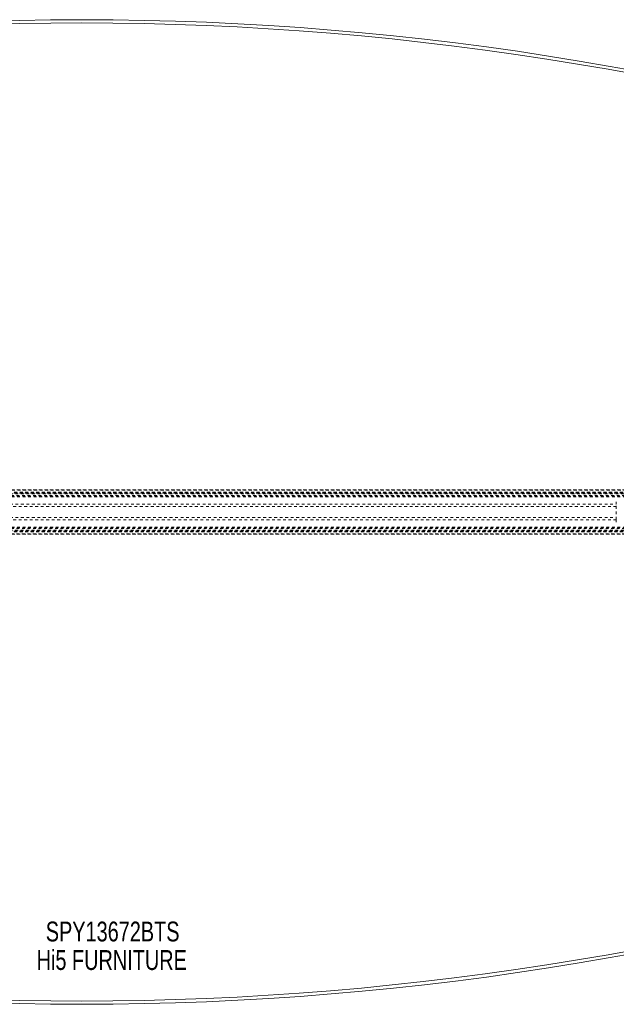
# Model space of a CAD drawing. Header units: inches. Extents: x 7.1 to 78.6, y 22.7 to 58.4.
# Tile 3 of 5: x 40.6 to 62.3, y 22.7 to 58.4. Entities that reach past the tile are written whole.
import ezdxf

# ---------------------------------------------------------------- set-up
doc = ezdxf.new("R2010")
doc.units = ezdxf.units.IN
doc.header["$MEASUREMENT"] = 0
doc.linetypes.add('SLD-Dashed', pattern=[0.075, 0.05, -0.025])
doc.linetypes.add('SLD-Solid', pattern=[0])
doc.layers.add('HI5-SYMBOLTEXT', color=5, linetype='SLD-Solid')
doc.styles.add('SLDTEXTSTYLE0', font='TXT', dxfattribs={"width": 0.75})

# ---------------------------------------------------------------- blocks, each defined once
blk = doc.blocks.new('SW_NOTE_0')
at = {"layer": 'HI5-SYMBOLTEXT', "color": 0, "char_height": 0.72, "attachment_point": 1, "style": 'SLDTEXTSTYLE0'}
for s, insert in [('SPY13672BTS', (0, 0.928)), ('Hi5 FURNITURE', (-0.332, -0.107))]:
    blk.add_mtext(s, dxfattribs=dict(at, insert=insert))

msp = doc.modelspace()

# ---------------------------------------------------------------- linework, layer by layer
at = {"color": 7, "linetype": 'SLD-Dashed', "lineweight": 0}
for p, q in [((19.501, 41.362), (66.18, 41.362)), ((66.179, 41.363), (19.502, 41.363)), ((19.513, 41.35), (66.167, 41.35)), ((19.584, 41.272), (66.097, 41.272)), ((66.097, 41.272), (19.584, 41.272)), ((66.093, 41.268), (19.588, 41.268)), ((19.591, 41.264), (66.09, 41.264)), ((66.09, 41.264), (19.591, 41.264)), ((66.085, 41.258), (19.595, 41.258)), ((19.603, 41.249), (66.078, 41.249)), ((19.604, 41.248), (66.077, 41.248)), ((66.076, 41.246), (19.605, 41.246)), ((66.074, 41.244), (19.607, 41.244)), ((19.629, 41.213), (66.051, 41.213)), ((19.668, 41.156), (66.013, 41.156)), ((19.683, 41.13), (65.997, 41.13)), ((19.694, 41.113), (65.987, 41.113)), ((23.43, 40.839), (62.25, 40.839)), ((62.25, 40.839), (62.25, 40.922)), ((62.25, 40.276), (62.25, 40.839)), ((62.25, 40.755), (23.43, 40.755)), ((23.43, 40.36), (62.25, 40.36)), ((62.25, 40.276), (23.43, 40.276)), ((62.25, 40.192), (62.25, 40.276)), ((19.5, 39.752), (66.181, 39.752)), ((66.18, 39.752), (19.501, 39.752)), ((19.502, 39.752), (66.179, 39.752)), ((66.167, 39.764), (19.513, 39.764)), ((66.097, 39.842), (19.584, 39.842)), ((19.584, 39.842), (66.097, 39.842)), ((19.588, 39.847), (66.093, 39.847)), ((19.589, 39.848), (66.092, 39.848)), ((66.09, 39.851), (19.591, 39.851)), ((19.591, 39.851), (66.09, 39.851)), ((66.08, 39.863), (19.6, 39.863)), ((66.077, 39.867), (19.604, 39.867)), ((19.605, 39.869), (66.076, 39.869)), ((19.607, 39.871), (66.074, 39.871)), ((19.623, 39.893), (66.057, 39.893)), ((19.668, 39.959), (66.013, 39.959)), ((19.683, 39.984), (65.997, 39.984)), ((19.694, 40.002), (65.987, 40.002))]:
    msp.add_line(p, q, dxfattribs=at)
at = {"color": 7, "linetype": 'SLD-Solid', "lineweight": 15}
for centre, radius, start, end in [((42.84, -51.073), 109.505, 70.94543, 109.05457), ((42.84, -51.073), 109.387, 70.98951, 109.01049), ((42.84, -51.073), 109.387, 70.98951, 109.01049), ((42.84, 132.188), 109.505, 250.94543, 289.05457), ((42.84, 132.188), 109.387, 250.98951, 289.01049), ((42.84, 132.188), 109.387, 250.98951, 289.01049)]:
    msp.add_arc(centre, radius, start, end, dxfattribs=at)

# ---------------------------------------------------------------- block references
at = {"layer": 'HI5-SYMBOLTEXT', "color": 5}
msp.add_blockref('SW_NOTE_0', (41.531, 24.757), dxfattribs=at)

doc.saveas('drawing.dxf')
